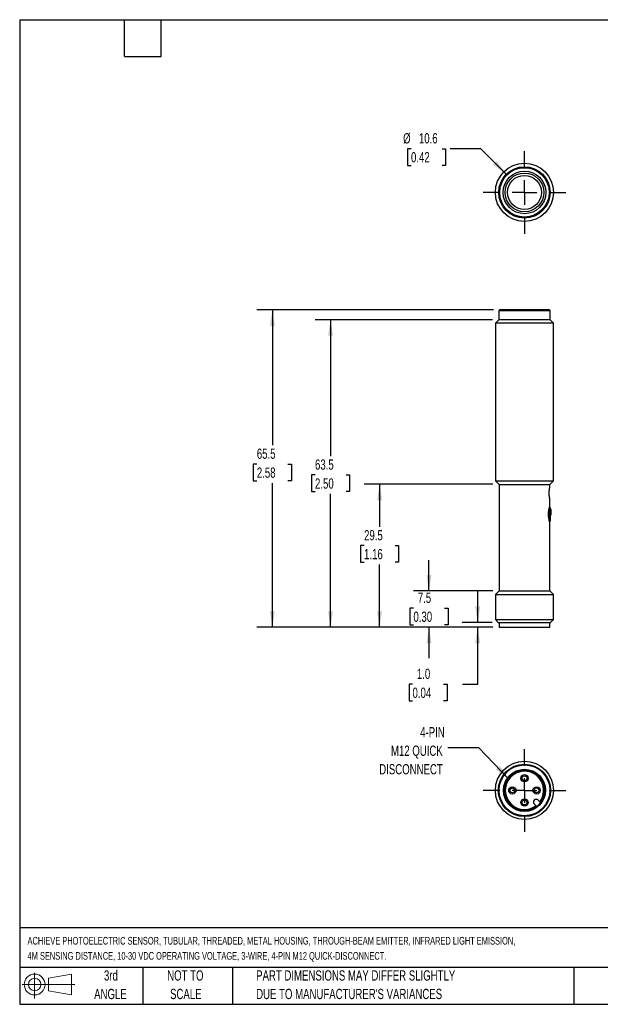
# Model space of a CAD drawing. Header units: millimetres. Extents: x 6 to 273, y 6 to 210.
# Tile 1 of 2: x 6 to 126, y 6 to 210. Entities that reach past the tile are written whole.
import ezdxf

# ---------------------------------------------------------------- set-up
doc = ezdxf.new("R2010")
doc.units = ezdxf.units.MM
doc.linetypes.add('CENTERX2', pattern=[20.32, 12.7, -2.54, 2.54, -2.54])
doc.layers.add('CENTER', color=40, linetype='CENTERX2')
doc.layers.add('DIMENSIONS', color=140, linetype='Continuous', lineweight=25)
doc.layers.add('TEXT', color=140, linetype='Continuous', lineweight=25)
doc.styles.add('SLDTEXTSTYLE0', font='TXT', dxfattribs={"width": 0.7})
doc.dimstyles.new('SLDDIMSTYLE0', dxfattribs={"dimtxt": 0.18, "dimasz": 3.302, "dimexe": 0, "dimexo": 0.0625, "dimgap": 0, "dimtad": 0, "dimtih": 1, "dimtoh": 1, "dimdec": 0, "dimrnd": 1e-09, "dimzin": 0, "dimdsep": 46, "dimtxsty": 'Standard', "dimsah": 1, "dimcen": 0.09, "dimadec": 0, "dimazin": 0, "dimtfac": 3.302, "dimtdec": 0, "dimtofl": 0, "dimtmove": 0, "dimatfit": 3, "dimfxl": 0, "dimfrac": 2, "dimtolj": 1, "dimtzin": 0, "dimarcsym": 0})
doc.dimstyles.new('SLDDIMSTYLE1', dxfattribs={"dimtxt": 2.158008, "dimasz": 3.302, "dimexe": 0, "dimexo": 0.0625, "dimgap": 0.539502, "dimtad": 0, "dimtih": 1, "dimtoh": 1, "dimrnd": 1e-09, "dimzin": 4, "dimdsep": 46, "dimtxsty": 'SLDTEXTSTYLE0', "dimsah": 1, "dimcen": 0.09, "dimadec": 0, "dimazin": 1, "dimtfac": 1, "dimtmove": 0, "dimatfit": 0, "dimfxl": 0, "dimfrac": 2, "dimtolj": 1, "dimtzin": 12, "dimarcsym": 0})
doc.dimstyles.new('SLDDIMSTYLE2', dxfattribs={"dimtxt": 2.158008, "dimasz": 3.302, "dimexe": 0, "dimexo": 0.0625, "dimgap": 0.539502, "dimtad": 0, "dimtih": 1, "dimtoh": 1, "dimrnd": 1e-09, "dimzin": 12, "dimdsep": 46, "dimtxsty": 'SLDTEXTSTYLE0', "dimsah": 1, "dimcen": 0.09, "dimadec": 0, "dimazin": 3, "dimtfac": 1, "dimtmove": 0, "dimatfit": 0, "dimfxl": 0, "dimfrac": 2, "dimtolj": 1, "dimtzin": 12, "dimarcsym": 0})
doc.dimstyles.new('SLDDIMSTYLE3', dxfattribs={"dimtxt": 2.158008, "dimasz": 3.302, "dimexe": 0, "dimexo": 0.0625, "dimgap": 0.539502, "dimtad": 0, "dimtih": 1, "dimtoh": 1, "dimrnd": 1e-09, "dimzin": 12, "dimdsep": 46, "dimtxsty": 'SLDTEXTSTYLE0', "dimsah": 1, "dimcen": 0.09, "dimadec": 0, "dimazin": 3, "dimtfac": 1, "dimtofl": 0, "dimtmove": 0, "dimatfit": 3, "dimfxl": 0, "dimfrac": 2, "dimtolj": 1, "dimtzin": 12, "dimarcsym": 0})
doc.dimstyles.new('SLDDIMSTYLE4', dxfattribs={"dimtxt": 2.158008, "dimasz": 3.302, "dimexe": 0, "dimexo": 0.0625, "dimgap": 0.539502, "dimtad": 0, "dimtih": 1, "dimtoh": 1, "dimrnd": 1e-09, "dimzin": 12, "dimdsep": 46, "dimtxsty": 'SLDTEXTSTYLE0', "dimsah": 1, "dimcen": 0, "dimadec": 0, "dimazin": 3, "dimtfac": 1, "dimtofl": 0, "dimtmove": 0, "dimatfit": 3, "dimfxl": 0, "dimfrac": 2, "dimtolj": 1, "dimtzin": 12, "dimarcsym": 0})

# ---------------------------------------------------------------- blocks, each defined once
blk = doc.blocks.new('Block11')
at = {"color": 7, "linetype": 'Continuous', "lineweight": 18}
for p, q in [((2.59, 5.31), (2.59, 0)), ((5.48, 4.17), (10.18, 5.03)), ((5.48, 1.6), (5.48, 4.17)), ((10.18, 5.03), (10.18, 0.73)), ((0, 2.88), (10.87, 2.88)), ((5.48, 1.6), (10.18, 0.73))]:
    blk.add_line(p, q, dxfattribs=at)
for radius in [2.15, 1.29]:
    blk.add_circle((2.59, 2.88), radius, dxfattribs=at)
blk = doc.blocks.new('Block12')
at = {"color": 7, "linetype": 'Continuous'}
blk.add_blockref('Block11', (0, 0), dxfattribs=at)
blk = doc.blocks.new('SW_CENTERMARKSYMBOL_0')
at = {"layer": 'CENTER', "color": 0}
for p, q in [((0, 5.08), (0, 8.54)), ((0, 0), (0, 2.54)), ((-5.08, 0), (-8.54, 0)), ((0, 0), (-2.54, 0)), ((0, 0), (0, -2.54)), ((0, 0), (2.54, 0)), ((5.08, 0), (8.54, 0)), ((0, -5.08), (0, -8.54))]:
    blk.add_line(p, q, dxfattribs=at)
blk = doc.blocks.new('_D')
at = {"layer": 'DIMENSIONS'}
for p, q in [((100.82, 85.16), (100.82, 91.51)), ((103.79, 85.16), (97.64, 85.16)), ((103.94, 84.16), (97.64, 84.16)), ((100.82, 72.4), (100.82, 84.16)), ((87.37, 72.4), (86.65, 72.4)), ((86.65, 72.4), (86.65, 68.97)), ((93.79, 72.4), (94.51, 72.4)), ((94.51, 72.4), (94.51, 68.97)), ((97.68, 72.4), (100.82, 72.4)), ((86.65, 68.97), (87.37, 68.97)), ((94.51, 68.97), (93.79, 68.97))]:
    blk.add_line(p, q, dxfattribs=at)
for points in [[(100.82, 85.16), (101.33, 88.46), (100.31, 88.46)], [(100.82, 84.16), (100.31, 80.86), (101.33, 80.86)]]:
    blk.add_solid(points, dxfattribs=at)
at = {"layer": 'DIMENSIONS', "char_height": 2.117, "attachment_point": 1, "style": 'SLDTEXTSTYLE0'}
for s, insert in [('1.0', (88.27, 75.62)), ('0.04', (87.37, 71.7))]:
    blk.add_mtext(s, dxfattribs=dict(at, insert=insert))
blk = doc.blocks.new('_D_1')
at = {"layer": 'DIMENSIONS'}
for p, q in [((90.77, 91.66), (90.77, 98.01)), ((103.94, 91.66), (87.59, 91.66)), ((87.56, 88.1), (86.84, 88.1)), ((86.84, 88.1), (86.84, 84.67)), ((93.98, 88.1), (94.7, 88.1)), ((94.7, 88.1), (94.7, 84.67)), ((86.84, 84.67), (87.56, 84.67)), ((103.94, 84.16), (87.59, 84.16)), ((90.77, 84.16), (90.77, 77.81)), ((94.7, 84.67), (93.98, 84.67))]:
    blk.add_line(p, q, dxfattribs=at)
for points in [[(90.77, 91.66), (91.28, 94.96), (90.26, 94.96)], [(90.77, 84.16), (90.26, 80.86), (91.28, 80.86)]]:
    blk.add_solid(points, dxfattribs=at)
at = {"layer": 'DIMENSIONS', "char_height": 2.117, "attachment_point": 1, "style": 'SLDTEXTSTYLE0'}
for s, insert in [('7.5', (88.46, 91.31)), ('0.30', (87.56, 87.4))]:
    blk.add_mtext(s, dxfattribs=dict(at, insert=insert))
blk = doc.blocks.new('_D_2')
at = {"layer": 'DIMENSIONS'}
for p, q in [((103.94, 113.66), (77.41, 113.66)), ((80.58, 113.66), (80.58, 104.92)), ((77.38, 101.01), (76.65, 101.01)), ((76.65, 101.01), (76.65, 97.58)), ((83.79, 101.01), (84.51, 101.01)), ((84.51, 101.01), (84.51, 97.58)), ((76.65, 97.58), (77.38, 97.58)), ((84.51, 97.58), (83.79, 97.58)), ((80.58, 84.16), (80.58, 97.1)), ((103.94, 84.16), (77.41, 84.16))]:
    blk.add_line(p, q, dxfattribs=at)
for points in [[(80.58, 113.66), (80.07, 110.36), (81.09, 110.36)], [(80.58, 84.16), (81.09, 87.46), (80.07, 87.46)]]:
    blk.add_solid(points, dxfattribs=at)
at = {"layer": 'DIMENSIONS', "char_height": 2.117, "attachment_point": 1, "style": 'SLDTEXTSTYLE0'}
for s, insert in [('29.5', (77.38, 104.22)), ('1.16', (77.38, 100.31))]:
    blk.add_mtext(s, dxfattribs=dict(at, insert=insert))
blk = doc.blocks.new('_D_3')
at = {"layer": 'DIMENSIONS'}
for p, q in [((103.89, 147.61), (67.29, 147.61)), ((70.46, 147.61), (70.46, 119.5)), ((67.26, 115.59), (66.53, 115.59)), ((66.53, 115.59), (66.53, 112.16)), ((73.67, 115.59), (74.39, 115.59)), ((74.39, 115.59), (74.39, 112.16)), ((66.53, 112.16), (67.26, 112.16)), ((74.39, 112.16), (73.67, 112.16)), ((70.46, 84.16), (70.46, 111.67)), ((103.94, 84.16), (67.29, 84.16))]:
    blk.add_line(p, q, dxfattribs=at)
for points in [[(70.46, 147.61), (69.96, 144.31), (70.97, 144.31)], [(70.46, 84.16), (70.97, 87.46), (69.96, 87.46)]]:
    blk.add_solid(points, dxfattribs=at)
at = {"layer": 'DIMENSIONS', "char_height": 2.117, "attachment_point": 1, "style": 'SLDTEXTSTYLE0'}
for s, insert in [('63.5', (67.26, 118.8)), ('2.50', (67.26, 114.89))]:
    blk.add_mtext(s, dxfattribs=dict(at, insert=insert))
blk = doc.blocks.new('_D_4')
at = {"layer": 'DIMENSIONS'}
for p, q in [((104.09, 149.66), (55.29, 149.66)), ((58.46, 149.66), (58.46, 121.74)), ((55.26, 117.83), (54.53, 117.83)), ((54.53, 117.83), (54.53, 114.4)), ((61.67, 117.83), (62.39, 117.83)), ((62.39, 117.83), (62.39, 114.4)), ((54.53, 114.4), (55.26, 114.4)), ((58.46, 84.16), (58.46, 113.92)), ((62.39, 114.4), (61.67, 114.4)), ((103.94, 84.16), (55.29, 84.16))]:
    blk.add_line(p, q, dxfattribs=at)
for points in [[(58.46, 149.66), (57.96, 146.36), (58.97, 146.36)], [(58.46, 84.16), (58.97, 87.46), (57.96, 87.46)]]:
    blk.add_solid(points, dxfattribs=at)
at = {"layer": 'DIMENSIONS', "char_height": 2.117, "attachment_point": 1, "style": 'SLDTEXTSTYLE0'}
for s, insert in [('65.5', (55.26, 121.04)), ('2.58', (55.26, 117.13))]:
    blk.add_mtext(s, dxfattribs=dict(at, insert=insert))
blk = doc.blocks.new('_D_5')
at = {"layer": 'DIMENSIONS'}
for p, q in [((87.06, 182.92), (86.34, 182.92)), ((86.34, 182.92), (86.34, 179.49)), ((93.48, 182.92), (94.2, 182.92)), ((94.2, 182.92), (94.2, 179.49)), ((101.46, 182.92), (95.11, 182.92)), ((106.72, 177.66), (101.46, 182.92)), ((86.34, 179.49), (87.06, 179.49)), ((94.2, 179.49), (93.48, 179.49))]:
    blk.add_line(p, q, dxfattribs=at)
blk.add_solid([(106.72, 177.66), (104.74, 180.35), (104.02, 179.63)], dxfattribs=at)
at = {"layer": 'DIMENSIONS', "char_height": 2.117, "attachment_point": 1, "style": 'SLDTEXTSTYLE0'}
for s, insert in [('%%c', (85.43, 186.13)), ('10.6', (88.69, 186.13)), ('0.42', (87.06, 182.22))]:
    blk.add_mtext(s, dxfattribs=dict(at, insert=insert))
blk = doc.blocks.new('SW_CENTERMARKSYMBOL_1')
at = {"layer": 'CENTER', "color": 0}
for p, q in [((0, 5.08), (0, 8.54)), ((0, 0), (0, 2.54)), ((-5.08, 0), (-8.54, 0)), ((0, 0), (-2.54, 0)), ((0, 0), (0, -2.54)), ((0, 0), (2.54, 0)), ((5.08, 0), (8.54, 0)), ((0, -5.08), (0, -8.54))]:
    blk.add_line(p, q, dxfattribs=at)

msp = doc.modelspace()

# ---------------------------------------------------------------- linework, layer by layer
for p, q in [((105.163, 149.457), (105.163, 147.607)), ((110.463, 149.457), (105.163, 149.457)), ((115.563, 149.657), (105.363, 149.657)), ((115.763, 149.457), (110.463, 149.457)), ((115.763, 147.607), (115.763, 149.457)), ((105.163, 147.607), (104.463, 146.907)), ((104.463, 146.907), (104.463, 114.407)), ((116.463, 146.907), (104.463, 146.907)), ((115.763, 147.607), (105.163, 147.607)), ((116.463, 146.907), (115.763, 147.607)), ((116.463, 114.407), (116.463, 146.907)), ((104.463, 114.407), (105.213, 113.657)), ((104.463, 114.407), (116.463, 114.407)), ((115.713, 113.657), (116.463, 114.407)), ((105.213, 113.657), (105.213, 91.657)), ((105.213, 113.657), (115.713, 113.657)), ((115.713, 113.105), (115.713, 113.657)), ((115.713, 109.201), (115.713, 110.624)), ((115.513, 108.462), (115.513, 106.449)), ((115.863, 108.807), (115.594, 108.807)), ((115.863, 106.107), (115.863, 108.807)), ((115.913, 108.503), (115.863, 108.503)), ((115.913, 108.136), (115.863, 108.136)), ((115.913, 107.822), (115.863, 107.822)), ((115.913, 108.503), (115.913, 108.136)), ((115.913, 108.136), (115.913, 107.822)), ((115.913, 107.822), (115.913, 107.648)), ((115.595, 106.107), (115.863, 106.107)), ((115.713, 91.657), (115.713, 105.713)), ((115.863, 107.648), (115.913, 107.648)), ((115.863, 107.281), (115.913, 107.281)), ((115.913, 107.648), (115.913, 107.281)), ((105.213, 91.657), (104.463, 90.907)), ((105.213, 91.657), (115.713, 91.657)), ((116.463, 90.907), (115.713, 91.657)), ((104.463, 90.907), (104.463, 85.757)), ((104.463, 90.907), (116.463, 90.907)), ((116.463, 85.757), (116.463, 90.907)), ((104.463, 85.757), (105.063, 85.157)), ((104.463, 85.757), (116.463, 85.757)), ((115.863, 85.157), (116.463, 85.757)), ((105.063, 85.157), (115.863, 85.157)), ((105.213, 85.157), (105.213, 84.157)), ((105.213, 84.157), (115.713, 84.157)), ((115.713, 84.157), (115.713, 85.157)), ((112.479, 47.705), (112.983, 47.2)), ((113.761, 47.978), (113.256, 48.483))]:
    msp.add_line(p, q)
for centre, radius in [((110.463, 173.909), 6), ((110.463, 173.909), 5.3), ((110.463, 173.909), 5.1), ((110.463, 173.909), 4.4), ((110.463, 173.909), 4), ((110.463, 173.909), 3.5), ((110.463, 50.498), 6), ((110.463, 50.498), 5.4), ((110.463, 50.498), 5.25), ((110.463, 50.498), 4.35), ((110.463, 50.498), 4.15), ((110.463, 52.998), 0.75), ((110.463, 52.998), 0.5), ((107.963, 50.498), 0.75), ((107.963, 50.498), 0.5), ((112.963, 50.498), 0.75), ((112.963, 50.498), 0.5), ((110.463, 47.998), 0.75), ((110.463, 47.998), 0.5)]:
    msp.add_circle(centre, radius)
for centre, radius, start, end in [((105.363, 149.457), 0.2, 90, 180), ((115.563, 149.457), 0.2, 0, 90), ((110.463, 50.498), 3.95, 323.0039, 306.9961), ((112.868, 48.094), 0.55, 45, 225)]:
    msp.add_arc(centre, radius, start, end)
for points, knots in [([(115.677, 110.771), (115.663, 110.839), (115.634, 110.985), (115.586, 111.319), (115.558, 111.721), (115.565, 112.147), (115.604, 112.54), (115.658, 112.857), (115.699, 113.047), (115.718, 113.129), (115.713, 113.106), (115.713, 113.105)], [0, 0, 0, 0, 0.1098782, 0.2357503, 0.3603676, 0.4876949, 0.6174716, 0.7456489, 0.8708631, 0.9960875, 1, 1, 1, 1]), ([(115.709, 110.624), (115.71, 110.621), (115.712, 110.613), (115.69, 110.709), (115.677, 110.771)], [0, 0, 0, 0, 0.3596135, 1, 1, 1, 1]), ([(115.711, 105.713), (115.712, 105.712), (115.713, 105.709), (115.697, 105.757), (115.666, 105.855), (115.622, 106.003), (115.572, 106.187), (115.522, 106.404), (115.478, 106.642), (115.442, 106.901), (115.419, 107.174), (115.41, 107.461), (115.419, 107.753), (115.445, 108.044), (115.485, 108.315), (115.533, 108.562), (115.584, 108.771), (115.631, 108.944), (115.67, 109.074), (115.698, 109.162), (115.713, 109.206), (115.712, 109.202), (115.711, 109.201)], [0, 0, 0, 0, 0.0268735, 0.0801951, 0.1352407, 0.1888974, 0.2441406, 0.2953764, 0.3479512, 0.3976619, 0.4487118, 0.5001667, 0.55323, 0.6070435, 0.6625928, 0.7156666, 0.7702379, 0.8209716, 0.8730314, 0.9231339, 0.9746422, 1, 1, 1, 1])]:
    msp.add_open_spline(points, degree=3, knots=knots)
at = {"layer": 'TEXT'}
for p, q in [((6.35, 209.55), (273.05, 209.55)), ((6.35, 209.55), (6.35, 6.35)), ((27.94, 201.93), (27.94, 209.55)), ((35.56, 201.93), (35.56, 209.55)), ((27.94, 201.93), (35.56, 201.93)), ((273.05, 22.126), (6.35, 22.126)), ((273.05, 13.97), (6.35, 13.97)), ((31.75, 13.97), (31.75, 6.35)), ((50.212, 13.97), (50.212, 6.35)), ((120.646, 13.97), (120.646, 6.35)), ((6.35, 6.35), (273.05, 6.35))]:
    msp.add_line(p, q, dxfattribs=at)

# ---------------------------------------------------------------- block references
at = {"layer": 'CENTER'}
for name, p in [('SW_CENTERMARKSYMBOL_1', (110.463, 173.909)), ('SW_CENTERMARKSYMBOL_0', (110.463, 50.498))]:
    msp.add_blockref(name, p, dxfattribs=at)
at = {"layer": 'TEXT'}
msp.add_blockref('Block12', (6.838, 7.554), dxfattribs=at)

# ---------------------------------------------------------------- texts
at = {"layer": 'DIMENSIONS', "char_height": 2.1167, "attachment_point": 3, "style": 'SLDTEXTSTYLE0'}
for s, insert in [('4-PIN', (94.019, 63.566)), ('M12 QUICK', (93.604, 59.744)), ('DISCONNECT', (93.607, 55.921))]:
    msp.add_mtext(s, dxfattribs=dict(at, insert=insert))
at = {"layer": 'TEXT', "style": 'SLDTEXTSTYLE0'}
for s, insert, char_height, attachment_point in [('ACHIEVE PHOTOELECTRIC SENSOR, TUBULAR, THREADED, METAL HOUSING, THROUGH-BEAM EMITTER, INFRARED LIGHT EMISSION,', (7.966, 20.26), 1.5875, 1), ('4M SENSING DISTANCE, 10-30 VDC OPERATING VOLTAGE, 3-WIRE, 4-PIN M12 QUICK-DISCONNECT.', (7.966, 17.143), 1.5875, 1), ('3rd', (25.162, 13.364), 2.1167, 2), ('NOT TO', (40.516, 13.364), 2.1167, 2), ('PART DIMENSIONS MAY DIFFER SLIGHTLY', (55.119, 13.364), 2.11667, 1), ('ANGLE', (25.065, 9.542), 2.1167, 2), ('SCALE', (40.612, 9.542), 2.1167, 2), ("DUE TO MANUFACTURER'S VARIANCES", (55.119, 9.542), 2.11667, 1)]:
    msp.add_mtext(s, dxfattribs=dict(at, insert=insert, char_height=char_height, attachment_point=attachment_point))

# ---------------------------------------------------------------- dimensions: what is measured, and where the dimension line sits
at = {"layer": 'DIMENSIONS'}
dim = msp.add_diameter_dim_2p(p1=(114.211, 170.161), p2=(106.716, 177.656), dimstyle='SLDDIMSTYLE4', dxfattribs=at)
dim.commit()
dim.dimension.update_dxf_attribs({"geometry": '_D_5', "text_midpoint": (90.27, 182.917), "dimtype": 163})
for base, p1, p2, dimstyle, picture, middle in [((58.463, 149.657), (105.213, 84.157), (105.363, 149.657), 'SLDDIMSTYLE3', '_D_4', (58.463, 117.829)), ((70.463, 147.607), (105.213, 84.157), (105.163, 147.607), 'SLDDIMSTYLE3', '_D_3', (70.463, 115.586)), ((80.583, 113.657), (105.213, 84.157), (105.213, 113.657), 'SLDDIMSTYLE3', '_D_2', (80.583, 101.011)), ((90.77, 91.657), (105.213, 84.157), (105.213, 91.657), 'SLDDIMSTYLE2', '_D_1', (90.77, 88.103)), ((100.817, 84.157), (105.063, 85.157), (105.213, 84.157), 'SLDDIMSTYLE1', '_D', (100.817, 72.404))]:
    dim = msp.add_linear_dim(base=base, p1=p1, p2=p2, angle=90, dimstyle=dimstyle, dxfattribs=at)
    dim.commit()
    dim.dimension.update_dxf_attribs({"geometry": picture, "text_midpoint": middle, "dimtype": 160})

# ---------------------------------------------------------------- leaders
msp.add_leader([(107.259, 52.807), (101.021, 59.259), (94.671, 59.259)], dimstyle='SLDDIMSTYLE0', dxfattribs=at)

doc.saveas('drawing.dxf')
